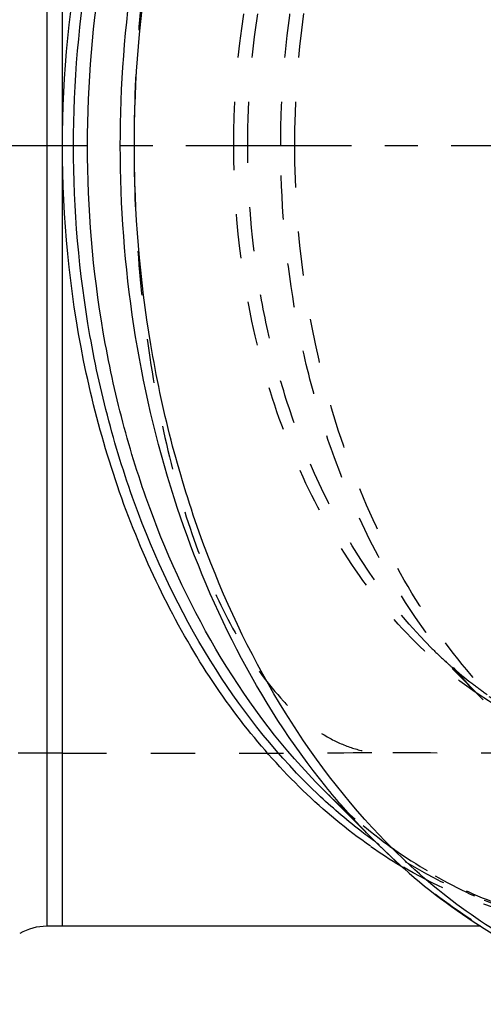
# Model space of a CAD drawing. Header units: millimetres. Extents: x 286 to 716, y 372 to 633.
# Tile 2 of 13: x 432 to 501, y 372 to 518. Entities that reach past the tile are written whole.
import ezdxf

# ---------------------------------------------------------------- set-up
doc = ezdxf.new("R2010")
doc.units = ezdxf.units.MM
doc.header["$LTSCALE"] = 65.185185
doc.linetypes.add('CENTER', pattern=[0.6, 0.375, -0.075, 0.075, -0.075])
doc.linetypes.add('HIDDEN', pattern=[0.2, 0.1, -0.1])
doc.layers.add('KOERPER', color=7, linetype='CONTINUOUS')
doc.layers.add('KONST.EL_MIT_GEO', color=7, linetype='CONTINUOUS')

msp = doc.modelspace()

# ---------------------------------------------------------------- linework, layer by layer
at = {"layer": 'KOERPER', "color": 7, "linetype": 'Continuous'}
for p, q in [((438.51, 383.98), (438.51, 613.97)), ((476.9, 404.2), (484.54, 396.56)), ((500.23, 383.98), (436.21, 383.98))]:
    msp.add_line(p, q, dxfattribs=at)
at = {"layer": 'KOERPER', "color": 2, "linetype": 'CENTER'}
msp.add_line((715.83, 498.98), (286.14, 498.98), dxfattribs=at)
at = {"layer": 'KOERPER', "color": 8, "linetype": 'HIDDEN'}
for p, q in [((438.51, 409.48), (428.29, 409.48)), ((521.46, 383.98), (500.23, 383.98))]:
    msp.add_line(p, q, dxfattribs=at)
at = {"layer": 'KOERPER', "color": 7, "linetype": 'Continuous'}
msp.add_arc((525.41, 455.34), 72.58, 235.1836, 239.3495, dxfattribs=at)
for points, knots in [([(438.51, 498.98), (438.51, 509.57), (440.53, 530.41), (448.13, 555.12), (457.09, 572.72), (467.25, 587.76), (476.89, 597.27), (483.97, 602.19)], [0, 0, 0, 0, 0.272132, 0.534089, 0.658806, 0.778267, 1, 1, 1, 1]), ([(483.97, 395.76), (476.89, 400.68), (467.25, 410.19), (457.09, 425.23), (448.13, 442.83), (440.53, 467.54), (438.51, 488.38), (438.51, 498.98)], [0, 0, 0, 0, 0.221733, 0.341194, 0.465911, 0.727868, 1, 1, 1, 1])]:
    msp.add_open_spline(points, degree=3, knots=knots, dxfattribs=at)
at = {"layer": 'KOERPER', "color": 8, "linetype": 'HIDDEN'}
for points, knots in [([(484.26, 588.36), (483.11, 588.22), (480.78, 587.66), (477.41, 586.08), (474.12, 583.77), (469.66, 579.51), (464.49, 572.25), (459.26, 561.35), (454.89, 548.12), (451.6, 532.93), (449.54, 516.33), (448.84, 498.98), (449.54, 481.62), (451.6, 465.02), (454.89, 449.83), (459.26, 436.6), (464.49, 425.7), (469.66, 418.44), (474.12, 414.18), (477.41, 411.87), (480.78, 410.29), (483.11, 409.73), (484.26, 409.59)], [0, 0, 0, 0, 0.017013, 0.035014, 0.054572, 0.076049, 0.125669, 0.184955, 0.253672, 0.330608, 0.413665, 0.5, 0.586335, 0.669392, 0.746328, 0.815045, 0.874331, 0.923951, 0.945428, 0.964985, 0.982987, 1, 1, 1, 1]), ([(438.51, 409.48), (446.17, 409.48), (461.42, 409.47), (476.67, 409.51), (484.26, 409.59)], [0, 0, 0, 0, 0.502444, 1, 1, 1, 1]), ([(519.83, 409.48), (517.05, 409.48), (505.19, 409.48), (493.34, 409.48), (484.26, 409.59)], [0, 0, 0, 0, 0.234503, 1, 1, 1, 1]), ([(519.83, 383.98), (514.43, 383.98), (503.4, 385.55), (493.22, 390.05), (488.41, 392.9)], [0, 0, 0, 0, 0.490917, 1, 1, 1, 1])]:
    msp.add_open_spline(points, degree=3, knots=knots, dxfattribs=at)
at = {"layer": 'KONST.EL_MIT_GEO', "color": 7, "linetype": 'Continuous'}
for p, q in [((436.21, 613.97), (436.21, 383.98)), ((484.69, 396.4), (484.52, 396.53))]:
    msp.add_line(p, q, dxfattribs=at)
at = {"layer": 'KONST.EL_MIT_GEO', "color": 8, "linetype": 'HIDDEN'}
for p, q in [((500.58, 417.34), (492.9, 425.02)), ((484.54, 396.56), (484.54, 396.56))]:
    msp.add_line(p, q, dxfattribs=at)
for centre, radius, start, end in [((541.11, 473.21), 68.16, 224.991, 227.5752), ((539.62, 471.59), 65.96, 227.5818, 228.991), ((538.77, 470.62), 64.67, 228.9925, 229.9749), ((528.84, 457.99), 75.78, 234.3662, 234.8217)]:
    msp.add_arc(centre, radius, start, end, dxfattribs=at)
at = {"layer": 'KONST.EL_MIT_GEO', "color": 7, "linetype": 'Continuous'}
msp.add_arc((436.21, 375.98), 8, 90, 120, dxfattribs=at)
at = {"layer": 'KONST.EL_MIT_GEO', "color": 8, "linetype": 'HIDDEN'}
for points, knots in [([(484.54, 601.39), (487.76, 604.6), (494.5, 610.46), (505.67, 617.39), (517.43, 622.1), (529.56, 624.49), (541.82, 624.5), (553.96, 622.13), (565.73, 617.44), (576.9, 610.53), (587.27, 601.55), (600.06, 586.74), (612.89, 563.92), (622.31, 532.64), (624.43, 510.31), (624.43, 498.98)], [0, 0, 0, 0, 0.060216, 0.117732, 0.173071, 0.226987, 0.280407, 0.334315, 0.389639, 0.447134, 0.507327, 0.570488, 0.705379, 0.850001, 1, 1, 1, 1]), ([(476.9, 593.75), (479.88, 596.72), (486.12, 602.15), (496.45, 608.56), (507.34, 612.92), (518.56, 615.13), (529.91, 615.14), (541.14, 612.95), (552.03, 608.6), (562.37, 602.21), (571.97, 593.89), (583.8, 580.19), (595.68, 559.07), (604.39, 530.13), (606.36, 509.46), (606.36, 498.98)], [0, 0, 0, 0, 0.060217, 0.117733, 0.173072, 0.226989, 0.280408, 0.334318, 0.389641, 0.447137, 0.507331, 0.570493, 0.705385, 0.850006, 1, 1, 1, 1]), ([(472.78, 498.98), (472.78, 511.99), (475.4, 531.4), (484.23, 555.02), (493.05, 570.42), (503.87, 583.15), (516.31, 592.71), (529.94, 598.66), (539.54, 600.02), (544.23, 600.02)], [0, 0, 0, 0, 0.286768, 0.423932, 0.553958, 0.675785, 0.789515, 0.896635, 1, 1, 1, 1]), ([(463.77, 498.98), (463.77, 510.5), (466.09, 527.7), (473.91, 548.62), (481.73, 562.26), (491.3, 573.53), (502.32, 581.99), (514.39, 587.27), (522.9, 588.47), (527.05, 588.47)], [0, 0, 0, 0, 0.286789, 0.423949, 0.553971, 0.675795, 0.789521, 0.896637, 1, 1, 1, 1]), ([(470.71, 498.98), (470.71, 506.89), (471.69, 518.72), (475.01, 534), (481.46, 554.65), (490.71, 570.73), (500.58, 580.61)], [0, 0, 0, 0, 0.267477, 0.399017, 0.527839, 1, 1, 1, 1]), ([(465.84, 498.98), (465.84, 506.14), (466.73, 516.86), (469.73, 530.71), (475.58, 549.42), (483.96, 563.98), (492.9, 572.93)], [0, 0, 0, 0, 0.267514, 0.399043, 0.52786, 1, 1, 1, 1]), ([(527.05, 409.48), (522.9, 409.48), (514.39, 410.68), (502.32, 415.96), (491.3, 424.42), (481.73, 435.69), (473.91, 449.33), (466.09, 470.25), (463.77, 487.45), (463.77, 498.98)], [0, 0, 0, 0, 0.103363, 0.210479, 0.324205, 0.446029, 0.576051, 0.713211, 1, 1, 1, 1]), ([(492.9, 425.02), (483.96, 433.97), (475.58, 448.53), (469.73, 467.24), (466.73, 481.09), (465.84, 491.81), (465.84, 498.98)], [0, 0, 0, 0, 0.47214, 0.600957, 0.732486, 1, 1, 1, 1]), ([(500.58, 417.34), (490.71, 427.22), (481.46, 443.3), (475.01, 463.95), (471.69, 479.23), (470.71, 491.06), (470.71, 498.98)], [0, 0, 0, 0, 0.472159, 0.600981, 0.732519, 1, 1, 1, 1]), ([(544.23, 397.93), (539.54, 397.93), (529.94, 399.29), (516.31, 405.24), (503.87, 414.8), (493.05, 427.53), (484.23, 442.93), (475.4, 466.55), (472.78, 485.96), (472.78, 498.98)], [0, 0, 0, 0, 0.103365, 0.210484, 0.324214, 0.446041, 0.576066, 0.71323, 1, 1, 1, 1]), ([(606.36, 498.98), (606.36, 488.49), (604.39, 467.82), (595.68, 438.87), (583.8, 417.76), (571.96, 404.05), (562.37, 395.74), (552.03, 389.35), (541.14, 385), (529.91, 382.81), (518.56, 382.82), (507.34, 385.03), (496.45, 389.39), (486.12, 395.8), (479.88, 401.23), (476.9, 404.2)], [0, 0, 0, 0, 0.150009, 0.294637, 0.429524, 0.492683, 0.552874, 0.610369, 0.665691, 0.719598, 0.773016, 0.826932, 0.88227, 0.939785, 1, 1, 1, 1]), ([(624.43, 498.98), (624.43, 487.64), (622.31, 465.31), (612.89, 434.03), (600.06, 411.21), (587.27, 396.4), (576.9, 387.42), (565.73, 380.51), (553.96, 375.82), (541.82, 373.45), (529.56, 373.46), (517.43, 375.85), (505.67, 380.56), (494.5, 387.49), (487.76, 393.35), (484.54, 396.56)], [0, 0, 0, 0, 0.150001, 0.294625, 0.429515, 0.492676, 0.552868, 0.610363, 0.665686, 0.719595, 0.773014, 0.82693, 0.882268, 0.939784, 1, 1, 1, 1]), ([(501.13, 418.09), (500.42, 418.59), (497.52, 420.71), (494.82, 423.1), (492.9, 425.02)], [0, 0, 0, 0, 0.243367, 1, 1, 1, 1]), ([(532.06, 408.46), (529.02, 408.31), (522.85, 408.64), (513.78, 410.99), (505.06, 415.15), (499.73, 418.96), (497.18, 421.1)], [0, 0, 0, 0, 0.240477, 0.484597, 0.736666, 1, 1, 1, 1]), ([(476.9, 404.2), (480.1, 401), (486.82, 395.26), (497.97, 388.79), (509.59, 384.86), (517.55, 383.98), (521.46, 383.98)], [0, 0, 0, 0, 0.271229, 0.52545, 0.766387, 1, 1, 1, 1]), ([(519.83, 384), (516.83, 384.08), (510.78, 384.73), (498.79, 387.94), (490.36, 392.4), (485.18, 396.05)], [0, 0, 0, 0, 0.242702, 0.488819, 1, 1, 1, 1])]:
    msp.add_open_spline(points, degree=3, knots=knots, dxfattribs=at)
at = {"layer": 'KONST.EL_MIT_GEO', "color": 7, "linetype": 'Continuous'}
for points, knots in [([(449.12, 498.98), (449.12, 508.76), (450.32, 523.39), (454.32, 542.32), (462.15, 568.02), (473.36, 588.09), (485.35, 600.64)], [0, 0, 0, 0, 0.266713, 0.397972, 0.526646, 1, 1, 1, 1]), ([(440.14, 498.98), (440.14, 508.31), (441.34, 522.28), (445.34, 540.27), (450.76, 557.08), (460.02, 576.05), (470.45, 589.07), (476.19, 594.51)], [0, 0, 0, 0, 0.267563, 0.399027, 0.527639, 0.773042, 1, 1, 1, 1]), ([(442.21, 498.98), (442.21, 508.16), (443.36, 521.9), (447.2, 539.64), (454.69, 563.62), (465.43, 582.28), (476.9, 593.75)], [0, 0, 0, 0, 0.267474, 0.39901, 0.527833, 1, 1, 1, 1]), ([(447.05, 498.98), (447.05, 507.84), (448.37, 525.42), (455.93, 558.16), (467.28, 580.92), (477.36, 593.39)], [0, 0, 0, 0, 0.264084, 0.522348, 1, 1, 1, 1]), ([(476.21, 403.42), (470.46, 408.86), (460.03, 421.88), (450.76, 440.86), (445.35, 457.67), (441.34, 475.67), (440.14, 489.64), (440.14, 498.98)], [0, 0, 0, 0, 0.226961, 0.472375, 0.600988, 0.732446, 1, 1, 1, 1]), ([(476.9, 404.2), (465.43, 415.67), (454.69, 434.34), (447.2, 458.32), (443.36, 476.06), (442.21, 489.79), (442.21, 498.98)], [0, 0, 0, 0, 0.472196, 0.601017, 0.732544, 1, 1, 1, 1]), ([(477.35, 404.57), (467.27, 417.03), (455.92, 439.79), (448.37, 472.54), (447.05, 490.11), (447.05, 498.98)], [0, 0, 0, 0, 0.477661, 0.735922, 1, 1, 1, 1]), ([(485.33, 397.33), (473.34, 409.88), (462.14, 429.94), (454.32, 455.64), (450.32, 474.56), (449.12, 489.19), (449.12, 498.98)], [0, 0, 0, 0, 0.473373, 0.602044, 0.733299, 1, 1, 1, 1]), ([(484.52, 396.53), (483.8, 397.04), (480.92, 399.2), (478.18, 401.55), (476.21, 403.42)], [0, 0, 0, 0, 0.246244, 1, 1, 1, 1]), ([(484.54, 396.56), (483.91, 397.19), (481.41, 399.76), (479.05, 402.47), (477.35, 404.57)], [0, 0, 0, 0, 0.24665, 1, 1, 1, 1]), ([(484.54, 396.56), (488.29, 392.81), (496.26, 386.03), (509.64, 378.32), (523.87, 373.55), (533.71, 372.48), (538.57, 372.48)], [0, 0, 0, 0, 0.262537, 0.514727, 0.75936, 1, 1, 1, 1]), ([(532.24, 372.79), (528, 373.22), (519.46, 374.96), (507.19, 380.06), (495.6, 387.55), (488.64, 393.86), (485.33, 397.33)], [0, 0, 0, 0, 0.236796, 0.480257, 0.733878, 1, 1, 1, 1])]:
    msp.add_open_spline(points, degree=3, knots=knots, dxfattribs=at)

doc.saveas('drawing.dxf')
